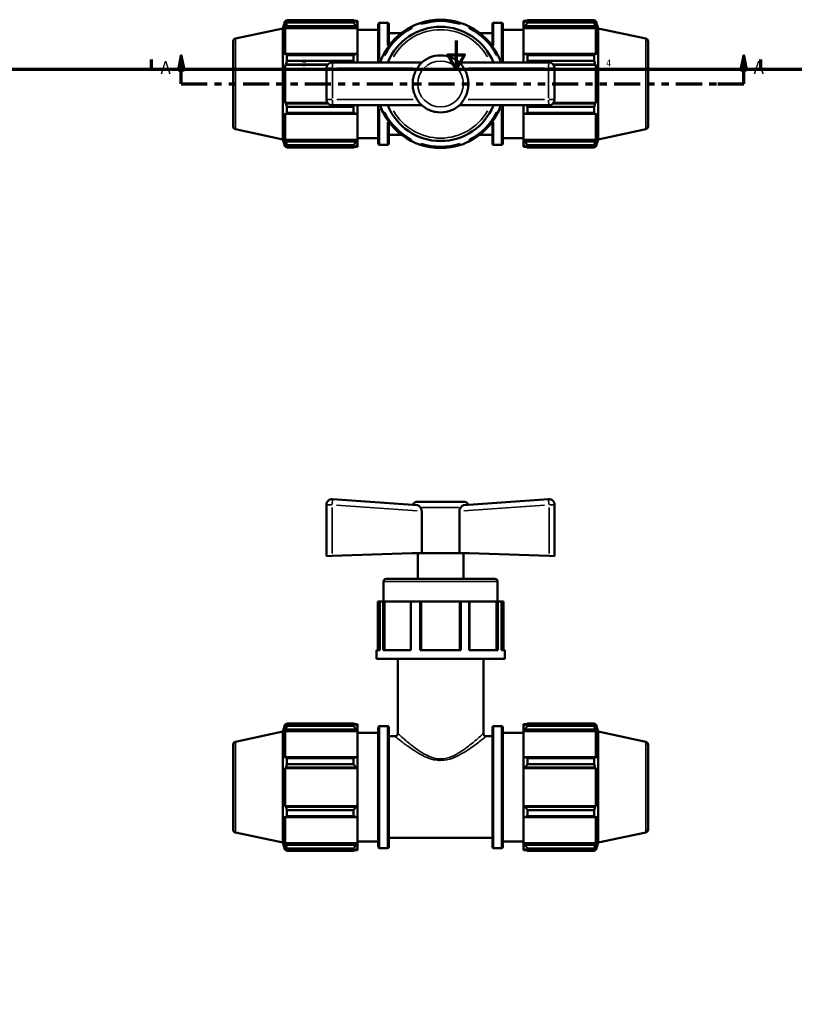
# Model space of a CAD drawing. Header units: inches. Extents: x 0.1 to 37.4, y -5.7 to 26.7.
# Tile 4 of 6: x 10.9 to 21.7, y 8 to 21.7. Entities that reach past the tile are written whole.
import ezdxf

# ---------------------------------------------------------------- set-up
doc = ezdxf.new("R2010")
doc.units = ezdxf.units.IN
doc.header["$MEASUREMENT"] = 0
doc.linetypes.add('DOUBLE_DASH_CHAIN', pattern=[1.2403, 0.6614, -0.0827, 0.1654, -0.0827, 0.1654, -0.0827])
for name, color, linetype, lineweight in [('Border (ANSI)', 7, 'Continuous', 70), ('Section Line (ANSI)', 7, 'DOUBLE_DASH_CHAIN', 70), ('Visible (ANSI)', 7, 'Continuous', 50), ('Visible Narrow (ANSI)', 7, 'Continuous', 35)]:
    doc.layers.add(name, color=color, linetype=linetype, lineweight=lineweight)
doc.styles.add('Label Text (ANSI)', font='tahoma.ttf')
doc.styles.add('Note Text (ANSI)', font='tahoma.ttf')

# ---------------------------------------------------------------- blocks, each defined once
blk = doc.blocks.new('Borders Default Border')
at = {"layer": 'Border (ANSI)'}
for p, q in [((12.75, 21), (12.75, 21.134)), ((21.25, 21), (21.25, 21.134))]:
    blk.add_line(p, q, dxfattribs=at)
at = {"layer": 'Border (ANSI)', "flags": 128}
for points in [[(17, 21.4), (17, 21), (16.885, 21.2), (17.115, 21.2), (17, 21)], [(0.5, 1), (0.5, 21), (33.5, 21), (33.5, 1), (0.5, 1)]]:
    blk.add_lwpolyline(points, dxfattribs=at)
at = {"layer": 'Border (ANSI)', "color": 5, "true_color": 0x0000ff, "char_height": 0.0945, "attachment_point": 7, "style": 'Note Text (ANSI)'}
for s, insert in [('5', (14.847, 21.038)), ('4', (19.092, 21.04))]:
    blk.add_mtext(s, dxfattribs=dict(at, insert=insert))
blk = doc.blocks.new('2dTransSection0')
at = {"layer": 'Section Line (ANSI)', "linetype": 'Continuous'}
for p, q in [((13.163, 21.188), (13.123, 20.991)), ((13.163, 20.991), (13.163, 21.188)), ((13.202, 20.991), (13.163, 21.188)), ((21.012, 21.188), (20.973, 20.991)), ((21.012, 20.991), (21.012, 21.188)), ((21.051, 20.991), (21.012, 21.188)), ((13.123, 20.991), (13.202, 20.991)), ((13.163, 20.794), (13.163, 20.991)), ((20.973, 20.991), (21.051, 20.991)), ((21.012, 20.794), (21.012, 20.991)), ((13.163, 20.794), (13.524, 20.794)), ((20.65, 20.794), (21.012, 20.794))]:
    blk.add_line(p, q, dxfattribs=at)
at = {"layer": 'Section Line (ANSI)', "linetype": 'DOUBLE_DASH_CHAIN', "ltscale": 0.548811}
blk.add_line((13.163, 20.794), (21.012, 20.794), dxfattribs=at)
at = {"layer": 'Section Line (ANSI)', "linetype": 'Continuous', "flags": 128}
for points in [[(13.202, 20.991), (13.163, 21.188), (13.123, 20.991), (13.202, 20.991)], [(21.051, 20.991), (21.012, 21.188), (20.973, 20.991), (21.051, 20.991)]]:
    blk.add_lwpolyline(points, dxfattribs=at)
at = {"layer": 'Section Line (ANSI)'}
for points in [[(13.202, 20.991), (13.163, 21.188), (13.123, 20.991), (13.202, 20.991)], [(21.051, 20.991), (21.012, 21.188), (20.973, 20.991), (21.051, 20.991)]]:
    blk.add_solid(points, dxfattribs=at)
at = {"layer": 'Section Line (ANSI)', "char_height": 0.18, "attachment_point": 7, "style": 'Label Text (ANSI)'}
for insert in [(12.873, 20.932), (21.149, 20.932)]:
    blk.add_mtext('A', dxfattribs=dict(at, insert=insert))

msp = doc.modelspace()

# ---------------------------------------------------------------- linework, layer by layer
at = {"layer": 'Visible (ANSI)'}
for p, q in [((13.9199, 21.4274), (14.5817, 21.5681)), ((14.5817, 21.5681), (14.6158, 21.6733)), ((14.5817, 20.0208), (14.5817, 21.5681)), ((14.6158, 21.6733), (14.6158, 21.6326)), ((14.6158, 21.6733), (14.632, 21.6733)), ((14.625, 21.6596), (14.6158, 21.6326)), ((14.6158, 21.574), (14.625, 21.5991)), ((15.6239, 21.574), (14.6158, 21.574)), ((14.6158, 21.574), (14.6158, 21.2002)), ((14.625, 21.5991), (15.605, 21.5991)), ((14.6373, 21.6494), (14.6373, 21.6836)), ((14.6373, 21.6836), (15.5672, 21.6836)), ((15.5672, 21.6494), (14.6373, 21.6494)), ((15.5672, 21.6494), (15.5672, 21.6836)), ((15.5836, 21.6733), (15.6239, 21.6733)), ((15.6239, 21.6416), (15.605, 21.6596)), ((15.605, 21.5991), (15.6239, 21.5824)), ((15.6239, 21.6416), (15.6239, 21.6733)), ((15.6239, 21.6416), (15.6239, 21.5824)), ((15.6239, 21.5824), (15.6239, 21.574)), ((15.6239, 21.2046), (15.6239, 21.574)), ((15.9134, 21.0929), (15.9134, 21.6282)), ((15.93, 21.6449), (16.0414, 21.6449)), ((16.0581, 21.6282), (16.0581, 21.3218)), ((16.379, 21.5772), (16.3819, 21.5957)), ((16.379, 21.5772), (16.3811, 21.5752)), ((16.4981, 21.6438), (16.5132, 21.6328)), ((16.5132, 21.6299), (16.5132, 21.6328)), ((17.0505, 21.6328), (17.0656, 21.6438)), ((17.0505, 21.6328), (17.0505, 21.6299)), ((17.1818, 21.5957), (17.1847, 21.5772)), ((17.1826, 21.5752), (17.1847, 21.5772)), ((17.5056, 21.3218), (17.5056, 21.6282)), ((17.5223, 21.6449), (17.6337, 21.6449)), ((17.6504, 21.6282), (17.6504, 21.0929)), ((17.9399, 21.6733), (17.9399, 21.6416)), ((17.9399, 21.6733), (17.9801, 21.6733)), ((17.9588, 21.6596), (17.9399, 21.6416)), ((17.9399, 21.5824), (17.9399, 21.6416)), ((17.9399, 21.5824), (17.9588, 21.5991)), ((17.9399, 21.574), (17.9399, 21.5824)), ((17.9399, 21.574), (17.9399, 21.2046)), ((17.9399, 21.574), (18.9479, 21.574)), ((17.9588, 21.5991), (18.9387, 21.5991)), ((17.9966, 21.6836), (17.9966, 21.6494)), ((17.9966, 21.6836), (18.9264, 21.6836)), ((18.9264, 21.6494), (17.9966, 21.6494)), ((18.9264, 21.6494), (18.9264, 21.6836)), ((18.9317, 21.6733), (18.9479, 21.6733)), ((18.9479, 21.6326), (18.9387, 21.6596)), ((18.9387, 21.5991), (18.9479, 21.574)), ((18.9479, 21.6326), (18.9479, 21.6733)), ((18.9821, 21.5681), (18.9479, 21.6733)), ((18.9479, 21.2002), (18.9479, 21.574)), ((18.9821, 20.0208), (18.9821, 21.5681)), ((19.6438, 21.4274), (18.9821, 21.5681)), ((15.6239, 21.5504), (15.9134, 21.5504)), ((16.0581, 21.5032), (16.2345, 21.5032)), ((17.3292, 21.5032), (17.5056, 21.5032)), ((17.6504, 21.5504), (17.9399, 21.5504)), ((13.8869, 21.3866), (13.8869, 20.2022)), ((19.6769, 21.3866), (19.6769, 20.2022)), ((14.625, 21.2133), (14.6158, 21.2002)), ((15.605, 21.2133), (14.625, 21.2133)), ((14.6373, 21.1144), (14.6373, 21.1969)), ((14.6373, 21.1969), (15.5672, 21.1969)), ((15.5672, 21.1144), (15.5672, 21.1969)), ((15.6239, 21.2046), (15.605, 21.2133)), ((15.6239, 21.2046), (15.6239, 21.0929)), ((15.9806, 21.1943), (15.9991, 21.1973)), ((16.0011, 21.1952), (15.9991, 21.1973)), ((17.5646, 21.1973), (17.5626, 21.1952)), ((17.5646, 21.1973), (17.5831, 21.1943)), ((17.9588, 21.2133), (17.9399, 21.2046)), ((17.9399, 21.0929), (17.9399, 21.2046)), ((18.9387, 21.2133), (17.9588, 21.2133)), ((17.9966, 21.1969), (17.9966, 21.1144)), ((17.9966, 21.1969), (18.9264, 21.1969)), ((18.9264, 21.1144), (18.9264, 21.1969)), ((18.9479, 21.2002), (18.9387, 21.2133)), ((14.6158, 21.0587), (14.625, 21.0672)), ((15.2036, 21.0587), (14.6158, 21.0587)), ((14.6158, 21.0587), (14.6158, 20.5302)), ((14.625, 21.0672), (15.2104, 21.0672)), ((15.5672, 21.1144), (14.6373, 21.1144)), ((15.1899, 21.0142), (15.1899, 20.5747)), ((16.5186, 21.0929), (15.2686, 21.0929)), ((18.2951, 21.0929), (17.0451, 21.0929)), ((18.9264, 21.1144), (17.9966, 21.1144)), ((18.3533, 21.0672), (18.9387, 21.0672)), ((18.3601, 21.0587), (18.9479, 21.0587)), ((18.3739, 20.5747), (18.3739, 21.0142)), ((18.9387, 21.0672), (18.9479, 21.0587)), ((18.9479, 20.5302), (18.9479, 21.0587)), ((14.625, 20.5216), (14.6158, 20.5302)), ((15.2036, 20.5302), (14.6158, 20.5302)), ((15.2104, 20.5216), (14.625, 20.5216)), ((14.6373, 20.4744), (15.5672, 20.4744)), ((14.6373, 20.3919), (14.6373, 20.4744)), ((15.2686, 20.4959), (16.5186, 20.4959)), ((15.5672, 20.3919), (15.5672, 20.4744)), ((15.6239, 20.4959), (15.6239, 20.3843)), ((15.9134, 19.9606), (15.9134, 20.4959)), ((17.0451, 20.4959), (18.2951, 20.4959)), ((17.6504, 20.4959), (17.6504, 19.9606)), ((17.9399, 20.3843), (17.9399, 20.4959)), ((17.9966, 20.4744), (17.9966, 20.3919)), ((17.9966, 20.4744), (18.9264, 20.4744)), ((18.9387, 20.5216), (18.3533, 20.5216)), ((18.3601, 20.5302), (18.9479, 20.5302)), ((18.9264, 20.3919), (18.9264, 20.4744)), ((18.9479, 20.5302), (18.9387, 20.5216)), ((14.6158, 20.3886), (14.6158, 20.0149)), ((14.6158, 20.3886), (14.625, 20.3755)), ((14.625, 20.3755), (15.605, 20.3755)), ((15.5672, 20.3919), (14.6373, 20.3919)), ((15.605, 20.3755), (15.6239, 20.3843)), ((15.6239, 20.0149), (15.6239, 20.3843)), ((15.9991, 20.3916), (15.9806, 20.3945)), ((15.9991, 20.3916), (16.0011, 20.3936)), ((17.5626, 20.3936), (17.5646, 20.3916)), ((17.5831, 20.3945), (17.5646, 20.3916)), ((17.9399, 20.3843), (17.9588, 20.3755)), ((17.9399, 20.3843), (17.9399, 20.0149)), ((17.9588, 20.3755), (18.9387, 20.3755)), ((18.9264, 20.3919), (17.9966, 20.3919)), ((18.9387, 20.3755), (18.9479, 20.3886)), ((18.9479, 20.0149), (18.9479, 20.3886)), ((16.0581, 20.2671), (16.0581, 19.9606)), ((17.5056, 19.9606), (17.5056, 20.2671)), ((13.9199, 20.1614), (14.5817, 20.0208)), ((16.0581, 20.0857), (16.2345, 20.0857)), ((17.3292, 20.0857), (17.5056, 20.0857)), ((19.6438, 20.1614), (18.9821, 20.0208)), ((14.5817, 20.0208), (14.6158, 19.9156)), ((14.625, 19.9897), (14.6158, 20.0149)), ((15.6239, 20.0149), (14.6158, 20.0149)), ((14.6158, 19.9563), (14.625, 19.9292)), ((14.6158, 19.9563), (14.6158, 19.9156)), ((14.6158, 19.9156), (14.632, 19.9156)), ((15.605, 19.9897), (14.625, 19.9897)), ((14.6373, 19.9053), (14.6373, 19.9394)), ((14.6373, 19.9394), (15.5672, 19.9394)), ((15.5672, 19.9053), (15.5672, 19.9394)), ((15.5836, 19.9156), (15.6239, 19.9156)), ((15.6239, 20.0065), (15.605, 19.9897)), ((15.605, 19.9292), (15.6239, 19.9472)), ((15.6239, 20.0384), (15.9134, 20.0384)), ((15.6239, 20.0149), (15.6239, 20.0065)), ((15.6239, 20.0065), (15.6239, 19.9472)), ((15.6239, 19.9156), (15.6239, 19.9472)), ((15.93, 19.9439), (16.0414, 19.9439)), ((16.3698, 20.0024), (16.367, 20.0211)), ((16.3698, 20.0024), (16.3678, 20.0004)), ((16.5132, 19.9561), (16.4981, 19.9451)), ((16.5132, 19.9561), (16.5132, 19.959)), ((17.0505, 19.959), (17.0505, 19.9561)), ((17.0656, 19.9451), (17.0505, 19.9561)), ((17.1847, 20.0117), (17.1818, 19.9932)), ((17.1847, 20.0117), (17.1826, 20.0137)), ((17.5223, 19.9439), (17.6337, 19.9439)), ((17.6504, 20.0384), (17.9399, 20.0384)), ((17.9399, 20.0065), (17.9399, 20.0149)), ((17.9399, 20.0149), (18.9479, 20.0149)), ((17.9399, 19.9472), (17.9399, 20.0065)), ((17.9588, 19.9897), (17.9399, 20.0065)), ((17.9399, 19.9472), (17.9588, 19.9292)), ((17.9399, 19.9472), (17.9399, 19.9156)), ((17.9399, 19.9156), (17.9801, 19.9156)), ((18.9387, 19.9897), (17.9588, 19.9897)), ((17.9966, 19.9394), (17.9966, 19.9053)), ((17.9966, 19.9394), (18.9264, 19.9394)), ((18.9264, 19.9053), (18.9264, 19.9394)), ((18.9317, 19.9156), (18.9479, 19.9156)), ((18.9479, 20.0149), (18.9387, 19.9897)), ((18.9387, 19.9292), (18.9479, 19.9563)), ((18.9821, 20.0208), (18.9479, 19.9156)), ((18.9479, 19.9156), (18.9479, 19.9563)), ((15.5672, 19.9053), (14.6373, 19.9053)), ((18.9264, 19.9053), (17.9966, 19.9053)), ((16.4581, 14.9201), (15.2741, 15.0029)), ((18.2896, 15.0029), (17.1056, 14.9201)), ((15.1899, 14.9243), (15.1899, 14.209)), ((16.4626, 14.9671), (17.1011, 14.9671)), ((16.5186, 14.8369), (16.5186, 14.2507)), ((17.0451, 14.2507), (17.0451, 14.8369)), ((18.3739, 14.209), (18.3739, 14.9243)), ((15.2686, 14.2117), (15.1899, 14.209)), ((16.3839, 14.2507), (15.2686, 14.2117)), ((16.5186, 14.2507), (16.3839, 14.2507)), ((16.4635, 13.8925), (16.4635, 14.2507)), ((17.0451, 14.2507), (16.5186, 14.2507)), ((17.0451, 14.2507), (17.1799, 14.2507)), ((17.1003, 13.8925), (17.1003, 14.2507)), ((17.1799, 14.2507), (18.2951, 14.2117)), ((18.3739, 14.209), (18.2951, 14.2117)), ((16.0257, 13.8925), (17.5381, 13.8925)), ((15.9859, 13.5741), (15.9859, 13.8527)), ((17.5779, 13.5741), (17.5779, 13.8527)), ((15.9325, 13.5741), (15.9043, 13.5741)), ((15.9043, 13.5741), (15.9043, 12.8975)), ((15.9806, 13.5741), (15.9325, 13.5741)), ((15.9325, 12.8975), (15.9325, 13.5741)), ((15.9991, 13.5741), (15.9806, 13.5741)), ((15.9806, 13.5741), (15.9806, 12.8975)), ((15.9991, 12.8975), (15.9991, 13.5741)), ((15.9991, 13.5741), (16.0011, 13.5741)), ((16.367, 13.5741), (16.0011, 13.5741)), ((16.0011, 13.5741), (16.0011, 12.8975)), ((16.3678, 13.5741), (16.367, 13.5741)), ((16.367, 13.5741), (16.367, 12.8975)), ((16.4981, 13.5741), (16.3678, 13.5741)), ((16.3678, 13.5741), (16.3678, 12.8975)), ((16.4981, 13.5741), (16.4981, 12.8975)), ((16.5132, 13.5741), (16.4981, 13.5741)), ((16.5132, 12.8975), (16.5132, 13.5741)), ((17.0505, 13.5741), (16.5132, 13.5741)), ((17.0656, 13.5741), (17.0505, 13.5741)), ((17.0505, 13.5741), (17.0505, 12.8975)), ((17.1818, 13.5741), (17.0656, 13.5741)), ((17.0656, 12.8975), (17.0656, 13.5741)), ((17.1818, 13.5741), (17.1818, 12.8975)), ((17.1847, 13.5741), (17.1818, 13.5741)), ((17.1847, 12.8975), (17.1847, 13.5741)), ((17.5626, 13.5741), (17.1847, 13.5741)), ((17.5626, 13.5741), (17.5646, 13.5741)), ((17.5626, 13.5741), (17.5626, 12.8975)), ((17.5831, 13.5741), (17.5646, 13.5741)), ((17.5646, 13.5741), (17.5646, 12.8975)), ((17.6312, 13.5741), (17.5831, 13.5741)), ((17.5831, 12.8975), (17.5831, 13.5741)), ((17.6312, 13.5741), (17.6312, 12.8975)), ((17.6594, 13.5741), (17.6312, 13.5741)), ((17.6594, 13.5741), (17.6594, 12.8975)), ((15.8864, 12.7781), (15.8864, 12.8975)), ((15.9325, 12.8975), (15.8864, 12.8975)), ((17.6774, 12.7781), (15.8864, 12.7781)), ((16.3678, 12.8975), (15.9806, 12.8975)), ((16.1849, 11.7356), (16.1849, 12.7781)), ((17.0656, 12.8975), (16.4981, 12.8975)), ((17.5831, 12.8975), (17.1818, 12.8975)), ((17.3789, 11.7356), (17.3789, 12.7781)), ((17.6774, 12.8975), (17.6312, 12.8975)), ((17.6774, 12.7781), (17.6774, 12.8975)), ((14.5817, 11.7608), (14.6158, 11.8659)), ((14.6158, 11.8659), (14.6158, 11.8253)), ((14.6158, 11.8659), (14.632, 11.8659)), ((14.625, 11.8523), (14.6158, 11.8253)), ((14.6373, 11.8763), (15.5672, 11.8763)), ((14.6373, 11.8421), (14.6373, 11.8763)), ((15.5672, 11.8421), (14.6373, 11.8421)), ((15.5672, 11.8421), (15.5672, 11.8763)), ((15.5836, 11.8659), (15.6239, 11.8659)), ((15.6239, 11.8343), (15.605, 11.8523)), ((15.6239, 11.8343), (15.6239, 11.8659)), ((15.6239, 11.8343), (15.6239, 11.775)), ((15.9134, 10.1533), (15.9134, 11.8209)), ((15.93, 11.8376), (16.0414, 11.8376)), ((16.0581, 11.8209), (16.0581, 10.1533)), ((17.5056, 10.1533), (17.5056, 11.8209)), ((17.5223, 11.8376), (17.6337, 11.8376)), ((17.6504, 11.8209), (17.6504, 10.1533)), ((17.9399, 11.8659), (17.9399, 11.8343)), ((17.9399, 11.8659), (17.9801, 11.8659)), ((17.9588, 11.8523), (17.9399, 11.8343)), ((17.9399, 11.775), (17.9399, 11.8343)), ((17.9966, 11.8763), (17.9966, 11.8421)), ((17.9966, 11.8763), (18.9264, 11.8763)), ((18.9264, 11.8421), (17.9966, 11.8421)), ((18.9264, 11.8421), (18.9264, 11.8763)), ((18.9317, 11.8659), (18.9479, 11.8659)), ((18.9479, 11.8253), (18.9387, 11.8523)), ((18.9479, 11.8253), (18.9479, 11.8659)), ((18.9821, 11.7608), (18.9479, 11.8659)), ((13.9199, 11.6201), (14.5817, 11.7608)), ((14.5817, 10.2134), (14.5817, 11.7608)), ((14.6158, 11.7666), (14.625, 11.7918)), ((14.6158, 11.7666), (14.6158, 11.3929)), ((15.6239, 11.7666), (14.6158, 11.7666)), ((14.625, 11.7918), (15.605, 11.7918)), ((15.605, 11.7918), (15.6239, 11.775)), ((15.6239, 11.775), (15.6239, 11.7666)), ((15.6239, 11.3973), (15.6239, 11.7666)), ((15.6239, 11.7431), (15.9134, 11.7431)), ((16.0581, 11.6958), (16.1451, 11.6958)), ((17.4187, 11.6958), (17.5056, 11.6958)), ((17.6504, 11.7431), (17.9399, 11.7431)), ((17.9399, 11.775), (17.9588, 11.7918)), ((17.9399, 11.7666), (17.9399, 11.775)), ((17.9399, 11.7666), (17.9399, 11.3973)), ((17.9399, 11.7666), (18.9479, 11.7666)), ((17.9588, 11.7918), (18.9387, 11.7918)), ((18.9387, 11.7918), (18.9479, 11.7666)), ((18.9479, 11.3929), (18.9479, 11.7666)), ((18.9821, 10.2134), (18.9821, 11.7608)), ((19.6438, 11.6201), (18.9821, 11.7608)), ((13.8869, 11.5793), (13.8869, 10.3949)), ((19.6769, 11.5793), (19.6769, 10.3949)), ((14.625, 11.406), (14.6158, 11.3929)), ((15.605, 11.406), (14.625, 11.406)), ((15.6239, 11.3973), (15.605, 11.406)), ((15.6239, 11.3973), (15.6239, 11.2542)), ((17.9588, 11.406), (17.9399, 11.3973)), ((17.9399, 11.2542), (17.9399, 11.3973)), ((18.9387, 11.406), (17.9588, 11.406)), ((18.9479, 11.3929), (18.9387, 11.406)), ((14.6158, 11.2514), (14.625, 11.2599)), ((14.625, 11.2599), (15.605, 11.2599)), ((14.6373, 11.3071), (14.6373, 11.3896)), ((14.6373, 11.3896), (15.5672, 11.3896)), ((15.5672, 11.3071), (14.6373, 11.3071)), ((15.5672, 11.3071), (15.5672, 11.3896)), ((15.605, 11.2599), (15.6239, 11.2542)), ((17.9399, 11.2542), (17.9588, 11.2599)), ((17.9588, 11.2599), (18.9387, 11.2599)), ((17.9966, 11.3896), (17.9966, 11.3071)), ((17.9966, 11.3896), (18.9264, 11.3896)), ((18.9264, 11.3071), (17.9966, 11.3071)), ((18.9264, 11.3071), (18.9264, 11.3896)), ((18.9387, 11.2599), (18.9479, 11.2514)), ((15.6239, 11.2514), (14.6158, 11.2514)), ((14.6158, 11.2514), (14.6158, 10.7228)), ((15.6239, 11.2542), (15.6239, 11.2514)), ((15.6239, 10.7228), (15.6239, 11.2514)), ((17.9399, 11.2514), (17.9399, 11.2542)), ((17.9399, 11.2514), (17.9399, 10.7228)), ((17.9399, 11.2514), (18.9479, 11.2514)), ((18.9479, 10.7228), (18.9479, 11.2514)), ((14.625, 10.7143), (14.6158, 10.7228)), ((15.6239, 10.7228), (14.6158, 10.7228)), ((15.605, 10.7143), (14.625, 10.7143)), ((15.6239, 10.72), (15.605, 10.7143)), ((15.6239, 10.7228), (15.6239, 10.72)), ((15.6239, 10.72), (15.6239, 10.5769)), ((17.9399, 10.72), (17.9399, 10.7228)), ((17.9399, 10.7228), (18.9479, 10.7228)), ((17.9588, 10.7143), (17.9399, 10.72)), ((17.9399, 10.5769), (17.9399, 10.72)), ((18.9387, 10.7143), (17.9588, 10.7143)), ((18.9479, 10.7228), (18.9387, 10.7143)), ((14.6158, 10.5813), (14.625, 10.5682)), ((14.6158, 10.5813), (14.6158, 10.2075)), ((14.6373, 10.5846), (14.6373, 10.6671)), ((14.6373, 10.6671), (15.5672, 10.6671)), ((15.5672, 10.5846), (14.6373, 10.5846)), ((15.5672, 10.5846), (15.5672, 10.6671)), ((15.605, 10.5682), (15.6239, 10.5769)), ((15.6239, 10.2075), (15.6239, 10.5769)), ((17.9399, 10.5769), (17.9588, 10.5682)), ((17.9399, 10.5769), (17.9399, 10.2075)), ((17.9966, 10.6671), (17.9966, 10.5846)), ((17.9966, 10.6671), (18.9264, 10.6671)), ((18.9264, 10.5846), (17.9966, 10.5846)), ((18.9264, 10.5846), (18.9264, 10.6671)), ((18.9387, 10.5682), (18.9479, 10.5813)), ((18.9479, 10.2075), (18.9479, 10.5813)), ((14.625, 10.5682), (15.605, 10.5682)), ((17.9588, 10.5682), (18.9387, 10.5682)), ((13.9199, 10.3541), (14.5817, 10.2134)), ((19.6438, 10.3541), (18.9821, 10.2134)), ((14.5817, 10.2134), (14.6158, 10.1082)), ((14.625, 10.1824), (14.6158, 10.2075)), ((15.6239, 10.2075), (14.6158, 10.2075)), ((15.605, 10.1824), (14.625, 10.1824)), ((15.6239, 10.1992), (15.605, 10.1824)), ((15.6239, 10.2311), (15.9134, 10.2311)), ((15.6239, 10.2075), (15.6239, 10.1992)), ((15.6239, 10.1992), (15.6239, 10.1399)), ((16.0581, 10.2783), (17.5056, 10.2783)), ((17.6504, 10.2311), (17.9399, 10.2311)), ((17.9399, 10.1992), (17.9399, 10.2075)), ((17.9399, 10.2075), (18.9479, 10.2075)), ((17.9399, 10.1399), (17.9399, 10.1992)), ((17.9588, 10.1824), (17.9399, 10.1992)), ((18.9387, 10.1824), (17.9588, 10.1824)), ((18.9479, 10.2075), (18.9387, 10.1824)), ((18.9821, 10.2134), (18.9479, 10.1082)), ((14.6158, 10.1489), (14.625, 10.1219)), ((14.6158, 10.1489), (14.6158, 10.1082)), ((14.6158, 10.1082), (14.632, 10.1082)), ((14.6373, 10.0979), (14.6373, 10.1321)), ((14.6373, 10.1321), (15.5672, 10.1321)), ((15.5672, 10.0979), (14.6373, 10.0979)), ((15.5672, 10.0979), (15.5672, 10.1321)), ((15.5836, 10.1082), (15.6239, 10.1082)), ((15.605, 10.1219), (15.6239, 10.1399)), ((15.6239, 10.1082), (15.6239, 10.1399)), ((15.93, 10.1366), (16.0414, 10.1366)), ((17.5223, 10.1366), (17.6337, 10.1366)), ((17.9399, 10.1399), (17.9588, 10.1219)), ((17.9399, 10.1399), (17.9399, 10.1082)), ((17.9399, 10.1082), (17.9801, 10.1082)), ((17.9966, 10.1321), (17.9966, 10.0979)), ((17.9966, 10.1321), (18.9264, 10.1321)), ((18.9264, 10.0979), (17.9966, 10.0979)), ((18.9264, 10.0979), (18.9264, 10.1321)), ((18.9317, 10.1082), (18.9479, 10.1082)), ((18.9387, 10.1219), (18.9479, 10.1489)), ((18.9479, 10.1082), (18.9479, 10.1489))]:
    msp.add_line(p, q, dxfattribs=at)
for centre, radius, start, end in [((15.93, 21.6282), 0.0167, 90, 180), ((16.7819, 20.7944), 0.8955, 116.52379, 153.47621), ((16.7819, 20.7944), 0.8776, 117.17429, 152.82571), ((16.0414, 21.6282), 0.0167, 0, 90), ((16.7819, 20.7944), 0.796, 22.02431, 157.97569), ((16.7819, 20.7944), 0.8955, 108.47621, 116.52379), ((16.7819, 20.7944), 0.8955, 71.52379, 108.47621), ((16.7819, 20.7944), 0.8776, 72.17429, 107.82571), ((16.7819, 20.7944), 0.8955, 63.47621, 71.52379), ((16.7819, 20.7944), 0.8955, 26.52379, 63.47621), ((16.7819, 20.7944), 0.8776, 27.17429, 62.82571), ((17.5223, 21.6282), 0.0167, 90, 180), ((17.6337, 21.6282), 0.0167, 0, 90), ((13.9286, 21.3866), 0.0417, 102, 180), ((19.6351, 21.3866), 0.0417, 0, 78), ((16.7819, 20.7944), 0.8955, 153.47621, 160.52878), ((16.7819, 20.7944), 0.398, 44.83531, 135.16469), ((16.7819, 20.7944), 0.8955, 19.47122, 26.52379), ((15.2686, 21.0142), 0.0787, 90, 180), ((18.2951, 21.0142), 0.0787, 0, 90), ((15.2686, 20.5747), 0.0787, 180, 270), ((16.7819, 20.7944), 0.8955, 199.47122, 206.52379), ((16.7819, 20.7944), 0.796, 202.02431, 337.97569), ((16.7819, 20.7944), 0.398, 224.83531, 315.16469), ((16.7819, 20.7944), 0.8955, 333.47621, 340.52878), ((18.2951, 20.5747), 0.0787, 270, 0), ((16.7819, 20.7944), 0.8955, 206.52379, 242.4576), ((16.7819, 20.7944), 0.8776, 207.17429, 241.78631), ((16.7819, 20.7944), 0.8955, 296.52379, 333.47621), ((16.7819, 20.7944), 0.8776, 297.17429, 332.82571), ((13.9286, 20.2022), 0.0417, 180, 258), ((19.6351, 20.2022), 0.0417, 282, 0), ((15.93, 19.9606), 0.0167, 180, 270), ((16.0414, 19.9606), 0.0167, 270, 0), ((16.7819, 20.7944), 0.8955, 242.4576, 251.52379), ((16.7819, 20.7944), 0.8955, 251.52379, 288.47621), ((16.7819, 20.7944), 0.8776, 252.17429, 287.82571), ((16.7819, 20.7944), 0.8955, 288.47621, 296.52379), ((17.5223, 19.9606), 0.0167, 180, 270), ((17.6337, 19.9606), 0.0167, 270, 0), ((15.2686, 14.9243), 0.0787, 86, 180), ((18.2951, 14.9243), 0.0787, 0, 94), ((16.4626, 14.8883), 0.0787, 90, 152.52955), ((17.1011, 14.8883), 0.0787, 27.47045, 90), ((16.0257, 13.8527), 0.0398, 90, 180), ((17.5381, 13.8527), 0.0398, 0, 90), ((15.93, 11.8209), 0.0167, 90, 180), ((16.0414, 11.8209), 0.0167, 0, 90), ((17.5223, 11.8209), 0.0167, 90, 180), ((17.6337, 11.8209), 0.0167, 0, 90), ((16.1451, 11.7356), 0.0398, 270, 0), ((17.4187, 11.7356), 0.0398, 180, 270), ((13.9286, 11.5793), 0.0417, 102, 180), ((19.6351, 11.5793), 0.0417, 0, 78), ((13.9286, 10.3949), 0.0417, 180, 258), ((19.6351, 10.3949), 0.0417, 282, 0), ((15.93, 10.1533), 0.0167, 180, 270), ((16.0414, 10.1533), 0.0167, 270, 0), ((17.5223, 10.1533), 0.0167, 180, 270), ((17.6337, 10.1533), 0.0167, 270, 0)]:
    msp.add_arc(centre, radius, start, end, dxfattribs=at)
for points, weights in [([(14.625, 21.6596), (14.6309, 21.6714), (14.6373, 21.6836)], [1.00362809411, 1.00222155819, 1]), ([(14.6373, 21.6494), (14.6309, 21.6238), (14.625, 21.5991)], [1, 1.00222155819, 1.00362809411]), ([(15.605, 21.6596), (15.5868, 21.6714), (15.5672, 21.6836)], [1.00649159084, 1.01243469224, 1.01758152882]), ([(15.5672, 21.6494), (15.5868, 21.6238), (15.605, 21.5991)], [1.01758152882, 1.01243469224, 1.00649159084]), ([(17.9966, 21.6836), (17.9769, 21.6714), (17.9588, 21.6596)], [1.01758152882, 1.01243469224, 1.00649159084]), ([(17.9588, 21.5991), (17.9769, 21.6238), (17.9966, 21.6494)], [1.00649159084, 1.01243469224, 1.01758152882]), ([(18.9264, 21.6836), (18.9328, 21.6714), (18.9387, 21.6596)], [1, 1.00222155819, 1.00362809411]), ([(18.9387, 21.5991), (18.9328, 21.6238), (18.9264, 21.6494)], [1.00362809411, 1.00222155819, 1]), ([(14.625, 21.2133), (14.6309, 21.2053), (14.6373, 21.1969)], [1.00362809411, 1.00222155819, 1]), ([(15.605, 21.2133), (15.5868, 21.2053), (15.5672, 21.1969)], [1.00649159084, 1.01243469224, 1.01758152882]), ([(17.9966, 21.1969), (17.9769, 21.2053), (17.9588, 21.2133)], [1.01758152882, 1.01243469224, 1.00649159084]), ([(18.9264, 21.1969), (18.9328, 21.2053), (18.9387, 21.2133)], [1, 1.00222155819, 1.00362809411]), ([(14.6373, 21.1144), (14.6309, 21.0903), (14.625, 21.0672)], [1, 1.00222155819, 1.00362809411]), ([(15.5672, 21.1144), (15.576, 21.1036), (15.5845, 21.0929)], [1.01758152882, 1.0152571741, 1.01277042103]), ([(17.9792, 21.0929), (17.9877, 21.1036), (17.9966, 21.1144)], [1.01277042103, 1.0152571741, 1.01758152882]), ([(18.9387, 21.0672), (18.9328, 21.0903), (18.9264, 21.1144)], [1.00362809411, 1.00222155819, 1]), ([(14.625, 20.5216), (14.6309, 20.4985), (14.6373, 20.4744)], [1.00362809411, 1.00222155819, 1]), ([(15.5845, 20.4959), (15.576, 20.4853), (15.5672, 20.4744)], [1.01277042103, 1.0152571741, 1.01758152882]), ([(17.9966, 20.4744), (17.9877, 20.4853), (17.9792, 20.4959)], [1.01758152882, 1.0152571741, 1.01277042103]), ([(18.9264, 20.4744), (18.9328, 20.4985), (18.9387, 20.5216)], [1, 1.00222155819, 1.00362809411]), ([(14.6373, 20.3919), (14.6309, 20.3836), (14.625, 20.3755)], [1, 1.00222155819, 1.00362809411]), ([(15.5672, 20.3919), (15.5868, 20.3836), (15.605, 20.3755)], [1.01758152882, 1.01243469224, 1.00649159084]), ([(17.9588, 20.3755), (17.9769, 20.3836), (17.9966, 20.3919)], [1.00649159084, 1.01243469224, 1.01758152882]), ([(18.9387, 20.3755), (18.9328, 20.3836), (18.9264, 20.3919)], [1.00362809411, 1.00222155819, 1]), ([(14.625, 19.9897), (14.6309, 19.9651), (14.6373, 19.9394)], [1.00362809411, 1.00222155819, 1]), ([(14.6373, 19.9053), (14.6309, 19.9175), (14.625, 19.9292)], [1, 1.00222155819, 1.00362809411]), ([(15.605, 19.9897), (15.5868, 19.9651), (15.5672, 19.9394)], [1.00649159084, 1.01243469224, 1.01758152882]), ([(15.5672, 19.9053), (15.5868, 19.9175), (15.605, 19.9292)], [1.01758152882, 1.01243469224, 1.00649159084]), ([(17.9966, 19.9394), (17.9769, 19.9651), (17.9588, 19.9897)], [1.01758152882, 1.01243469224, 1.00649159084]), ([(17.9588, 19.9292), (17.9769, 19.9175), (17.9966, 19.9053)], [1.00649159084, 1.01243469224, 1.01758152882]), ([(18.9264, 19.9394), (18.9328, 19.9651), (18.9387, 19.9897)], [1, 1.00222155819, 1.00362809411]), ([(18.9387, 19.9292), (18.9328, 19.9175), (18.9264, 19.9053)], [1.00362809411, 1.00222155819, 1]), ([(14.625, 11.8523), (14.6309, 11.864), (14.6373, 11.8763)], [1.00362809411, 1.00222155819, 1]), ([(14.6373, 11.8421), (14.6309, 11.8164), (14.625, 11.7918)], [1, 1.00222155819, 1.00362809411]), ([(15.605, 11.8523), (15.5868, 11.864), (15.5672, 11.8763)], [1.00649159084, 1.01243469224, 1.01758152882]), ([(15.5672, 11.8421), (15.5868, 11.8164), (15.605, 11.7918)], [1.01758152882, 1.01243469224, 1.00649159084]), ([(17.9966, 11.8763), (17.9769, 11.864), (17.9588, 11.8523)], [1.01758152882, 1.01243469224, 1.00649159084]), ([(17.9588, 11.7918), (17.9769, 11.8164), (17.9966, 11.8421)], [1.00649159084, 1.01243469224, 1.01758152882]), ([(18.9264, 11.8763), (18.9328, 11.864), (18.9387, 11.8523)], [1, 1.00222155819, 1.00362809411]), ([(18.9387, 11.7918), (18.9328, 11.8164), (18.9264, 11.8421)], [1.00362809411, 1.00222155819, 1]), ([(14.625, 11.406), (14.6309, 11.3979), (14.6373, 11.3896)], [1.00362809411, 1.00222155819, 1]), ([(15.605, 11.406), (15.5868, 11.3979), (15.5672, 11.3896)], [1.00649159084, 1.01243469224, 1.01758152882]), ([(17.9966, 11.3896), (17.9769, 11.3979), (17.9588, 11.406)], [1.01758152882, 1.01243469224, 1.00649159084]), ([(18.9264, 11.3896), (18.9328, 11.3979), (18.9387, 11.406)], [1, 1.00222155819, 1.00362809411]), ([(14.6373, 11.3071), (14.6309, 11.283), (14.625, 11.2599)], [1, 1.00222155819, 1.00362809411]), ([(15.5672, 11.3071), (15.5868, 11.283), (15.605, 11.2599)], [1.01758152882, 1.01243469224, 1.00649159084]), ([(17.9588, 11.2599), (17.9769, 11.283), (17.9966, 11.3071)], [1.00649159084, 1.01243469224, 1.01758152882]), ([(18.9387, 11.2599), (18.9328, 11.283), (18.9264, 11.3071)], [1.00362809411, 1.00222155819, 1]), ([(14.625, 10.7143), (14.6309, 10.6912), (14.6373, 10.6671)], [1.00362809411, 1.00222155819, 1]), ([(15.605, 10.7143), (15.5868, 10.6912), (15.5672, 10.6671)], [1.00649159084, 1.01243469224, 1.01758152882]), ([(17.9966, 10.6671), (17.9769, 10.6912), (17.9588, 10.7143)], [1.01758152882, 1.01243469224, 1.00649159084]), ([(18.9264, 10.6671), (18.9328, 10.6912), (18.9387, 10.7143)], [1, 1.00222155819, 1.00362809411]), ([(14.6373, 10.5846), (14.6309, 10.5762), (14.625, 10.5682)], [1, 1.00222155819, 1.00362809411]), ([(15.5672, 10.5846), (15.5868, 10.5762), (15.605, 10.5682)], [1.01758152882, 1.01243469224, 1.00649159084]), ([(17.9588, 10.5682), (17.9769, 10.5762), (17.9966, 10.5846)], [1.00649159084, 1.01243469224, 1.01758152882]), ([(18.9387, 10.5682), (18.9328, 10.5762), (18.9264, 10.5846)], [1.00362809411, 1.00222155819, 1]), ([(14.625, 10.1824), (14.6309, 10.1578), (14.6373, 10.1321)], [1.00362809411, 1.00222155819, 1]), ([(15.605, 10.1824), (15.5868, 10.1578), (15.5672, 10.1321)], [1.00649159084, 1.01243469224, 1.01758152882]), ([(17.9966, 10.1321), (17.9769, 10.1578), (17.9588, 10.1824)], [1.01758152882, 1.01243469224, 1.00649159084]), ([(18.9264, 10.1321), (18.9328, 10.1578), (18.9387, 10.1824)], [1, 1.00222155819, 1.00362809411]), ([(14.6373, 10.0979), (14.6309, 10.1101), (14.625, 10.1219)], [1, 1.00222155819, 1.00362809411]), ([(15.5672, 10.0979), (15.5868, 10.1101), (15.605, 10.1219)], [1.01758152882, 1.01243469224, 1.00649159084]), ([(17.9588, 10.1219), (17.9769, 10.1101), (17.9966, 10.0979)], [1.00649159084, 1.01243469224, 1.01758152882]), ([(18.9387, 10.1219), (18.9328, 10.1101), (18.9264, 10.0979)], [1.00362809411, 1.00222155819, 1])]:
    msp.add_rational_spline(points, weights, degree=2, dxfattribs=at)
for points, knots in [([(16.4581, 21.0142), (16.4577, 21.0136), (16.4574, 21.0131), (16.4427, 20.9904), (16.4307, 20.9668), (16.4127, 20.9219), (16.405, 20.8966), (16.395, 20.8449), (16.3927, 20.8186), (16.3927, 20.7703), (16.395, 20.7439), (16.405, 20.6922), (16.4127, 20.6669), (16.4307, 20.6221), (16.4427, 20.5984), (16.4574, 20.5758), (16.4577, 20.5752), (16.4581, 20.5747)], [2.4185556, 2.4185556, 2.4185556, 2.4185556, 2.4231212, 2.4231212, 2.6074652, 2.6074652, 2.7913422, 2.7913422, 2.9752193, 2.9752193, 3.1590963, 3.1590963, 3.3429734, 3.3429734, 3.5273173, 3.5273173, 3.5318829, 3.5318829, 3.5318829, 3.5318829]), ([(16.4996, 21.075), (16.4992, 21.0746), (16.4988, 21.0742), (16.4908, 21.0658), (16.4842, 21.0557), (16.4729, 21.0376), (16.4687, 21.0308), (16.4623, 21.0208), (16.4602, 21.0175), (16.4581, 21.0142)], [-3.35923586, -3.35923586, -3.35923586, -3.35923586, -3.34681347, -3.34681347, -3.11656311, -3.11656311, -2.98924601, -2.98924601, -2.92806478, -2.92806478, -2.92806478, -2.92806478]), ([(17.0641, 21.075), (17.0706, 21.0685), (17.0764, 21.0603), (17.0871, 21.0437), (17.0917, 21.0362), (17.0987, 21.025), (17.1009, 21.0215), (17.104, 21.0168), (17.1048, 21.0155), (17.1056, 21.0142)], [1.97451583, 1.97451583, 1.97451583, 1.97451583, 2.27041263, 2.27041263, 2.48954438, 2.48954438, 2.58666074, 2.58666074, 2.62276909, 2.62276909, 2.62276909, 2.62276909]), ([(17.1056, 21.0142), (17.106, 21.0136), (17.1063, 21.0131), (17.121, 20.9904), (17.133, 20.9668), (17.151, 20.9219), (17.1587, 20.8966), (17.1687, 20.8449), (17.171, 20.8186), (17.171, 20.7703), (17.1687, 20.7439), (17.1587, 20.6922), (17.151, 20.6669), (17.133, 20.6221), (17.121, 20.5984), (17.1063, 20.5758), (17.106, 20.5752), (17.1056, 20.5747)], [2.4185556, 2.4185556, 2.4185556, 2.4185556, 2.4231212, 2.4231212, 2.6074652, 2.6074652, 2.7913422, 2.7913422, 2.9752193, 2.9752193, 3.1590963, 3.1590963, 3.3429734, 3.3429734, 3.5273173, 3.5273173, 3.5318829, 3.5318829, 3.5318829, 3.5318829]), ([(16.4581, 20.5747), (16.4587, 20.5738), (16.4592, 20.5729), (16.4637, 20.566), (16.4674, 20.56), (16.4766, 20.5454), (16.4816, 20.5371), (16.4911, 20.5235), (16.4952, 20.5182), (16.4996, 20.5138)], [-2.14029295, -2.14029295, -2.14029295, -2.14029295, -2.12446064, -2.12446064, -2.01969811, -2.01969811, -1.86168477, -1.86168477, -1.73402708, -1.73402708, -1.73402708, -1.73402708]), ([(17.1056, 20.5747), (17.1049, 20.5736), (17.1042, 20.5725), (17.1014, 20.5681), (17.0993, 20.5648), (17.0931, 20.5549), (17.0891, 20.5485), (17.0797, 20.5335), (17.0744, 20.5256), (17.0672, 20.5171), (17.0657, 20.5154), (17.0641, 20.5138)], [2.58503476, 2.58503476, 2.58503476, 2.58503476, 2.60180163, 2.60180163, 2.65376499, 2.65376499, 2.75742558, 2.75742558, 2.90566395, 2.90566395, 2.94586141, 2.94586141, 2.94586141, 2.94586141]), ([(16.4581, 14.9201), (16.4587, 14.9201), (16.4592, 14.92), (16.4637, 14.9195), (16.4674, 14.9183), (16.4766, 14.9137), (16.4816, 14.9095), (16.4911, 14.8993), (16.4952, 14.8941), (16.4996, 14.8883)], [-2.14029295, -2.14029295, -2.14029295, -2.14029295, -2.12446064, -2.12446064, -2.01969811, -2.01969811, -1.86168477, -1.86168477, -1.73402708, -1.73402708, -1.73402708, -1.73402708]), ([(16.4996, 14.8883), (16.5039, 14.8827), (16.5081, 14.8762), (16.5136, 14.8641), (16.5154, 14.8589), (16.5179, 14.8481), (16.5186, 14.8425), (16.5186, 14.8369)], [0.53039084, 0.53039084, 0.53039084, 0.53039084, 0.591675, 0.591675, 0.63410167, 0.63410167, 0.67652835, 0.67652835, 0.67652835, 0.67652835]), ([(17.0451, 14.8369), (17.0451, 14.8425), (17.0458, 14.8481), (17.0483, 14.8589), (17.0501, 14.8641), (17.0557, 14.8762), (17.0598, 14.8827), (17.0641, 14.8883)], [0, 0, 0, 0, 0.04242668, 0.04242668, 0.08485336, 0.08485336, 0.14613751, 0.14613751, 0.14613751, 0.14613751]), ([(17.1056, 14.9201), (17.1049, 14.9201), (17.1042, 14.92), (17.1014, 14.9196), (17.0993, 14.9191), (17.0931, 14.917), (17.0891, 14.9148), (17.0797, 14.9073), (17.0744, 14.9014), (17.0672, 14.8924), (17.0657, 14.8904), (17.0641, 14.8883)], [2.58503476, 2.58503476, 2.58503476, 2.58503476, 2.60180163, 2.60180163, 2.65376499, 2.65376499, 2.75742558, 2.75742558, 2.90566395, 2.90566395, 2.94586141, 2.94586141, 2.94586141, 2.94586141])]:
    msp.add_open_spline(points, degree=3, knots=knots, dxfattribs=at)
at = {"layer": 'Visible Narrow (ANSI)'}
for p, q in [((15.93, 21.6434), (15.93, 21.1406)), ((16.0414, 21.3296), (16.0414, 21.644)), ((17.5223, 21.644), (17.5223, 21.3296)), ((17.6337, 21.1406), (17.6337, 21.6434)), ((13.9199, 20.1692), (13.9199, 21.4196)), ((19.6438, 20.1692), (19.6438, 21.4196)), ((15.2676, 21.0142), (15.1901, 21.0142)), ((15.3333, 21.0142), (16.3989, 21.0142)), ((17.1648, 21.0142), (18.2304, 21.0142)), ((18.3736, 21.0142), (18.2961, 21.0142)), ((15.2741, 20.5966), (15.2741, 20.9922)), ((18.2896, 20.9922), (18.2896, 20.5966)), ((15.1901, 20.5747), (15.2676, 20.5747)), ((16.3989, 20.5747), (15.3333, 20.5747)), ((18.2304, 20.5747), (17.1648, 20.5747)), ((18.2961, 20.5747), (18.3736, 20.5747)), ((15.93, 20.4482), (15.93, 19.9455)), ((17.6337, 19.9455), (17.6337, 20.4482)), ((16.0414, 19.9449), (16.0414, 20.2592)), ((17.5223, 20.2592), (17.5223, 19.9449)), ((15.2741, 15.0027), (15.269, 14.9305)), ((18.2947, 14.9305), (18.2896, 15.0027)), ((15.2624, 14.9243), (15.1901, 14.9243)), ((15.2686, 14.2474), (15.2686, 14.8887)), ((15.3311, 14.92), (16.4561, 14.8413)), ((17.0411, 14.8883), (16.5226, 14.8883)), ((17.1076, 14.8413), (18.2326, 14.92)), ((18.2951, 14.8887), (18.2951, 14.2474)), ((18.3736, 14.9243), (18.3013, 14.9243)), ((17.5681, 13.8527), (15.9957, 13.8527)), ((15.93, 11.8271), (15.93, 10.1471)), ((16.0414, 10.1471), (16.0414, 11.8271)), ((17.5223, 11.8271), (17.5223, 10.1471)), ((17.6337, 10.1471), (17.6337, 11.8271)), ((13.9199, 10.3619), (13.9199, 11.6123)), ((19.6438, 10.3619), (19.6438, 11.6123)), ((16.7819, 11.3606), (16.7819, 11.3795))]:
    msp.add_line(p, q, dxfattribs=at)
msp.add_circle((16.7819, 20.7944), 0.3193, dxfattribs=at)
for start, end in [(29.92461, 150.07539), (209.92461, 330.07539)]:
    msp.add_arc((16.7819, 20.7944), 0.7562, start, end, dxfattribs=at)
for centre, major_axis, start_param, end_param in [((15.2686, 21.0142), (0, 0.0787), 4.7909288, 6.2046455), ((18.2951, 21.0142), (0, 0.0787), 0.0785398, 1.4922565), ((15.2686, 20.5747), (0, -0.0787), 0.0785398, 1.4922565), ((18.2951, 20.5747), (0, -0.0787), 4.7909288, 6.2046455)]:
    msp.add_ellipse(centre, major_axis=major_axis, ratio=0.0697565, start_param=start_param, end_param=end_param, dxfattribs=at)
for points, knots in [([(16.1452, 11.6957), (16.1452, 11.6957), (16.1493, 11.6924), (16.1715, 11.6746), (16.1968, 11.6544), (16.2632, 11.6032), (16.3043, 11.5722), (16.3813, 11.5184), (16.4139, 11.4966), (16.4852, 11.4529), (16.5241, 11.4311), (16.6039, 11.3947), (16.6445, 11.3797), (16.7181, 11.3634), (16.7499, 11.3596), (16.7819, 11.3596)], [-2.4829482, -2.4829482, -2.4829482, -2.4829482, -2.1891324, -2.1891324, -1.6922794, -1.6922794, -1.191774, -1.191774, -0.8676296, -0.8676296, -0.52931, -0.52931, -0.2213677, -0.2213677, 0, 0, 0, 0]), ([(16.7819, 11.3806), (16.7519, 11.3806), (16.7221, 11.3846), (16.6531, 11.4017), (16.6151, 11.4176), (16.5402, 11.456), (16.5037, 11.4791), (16.4369, 11.5252), (16.4063, 11.5482), (16.3342, 11.605), (16.2956, 11.6378), (16.2333, 11.6919), (16.2097, 11.7132), (16.1889, 11.732), (16.185, 11.7355), (16.1849, 11.7355)], [0, 0, 0, 0, 0.2213677, 0.2213677, 0.52931, 0.52931, 0.8676296, 0.8676296, 1.191774, 1.191774, 1.6922794, 1.6922794, 2.1891324, 2.1891324, 2.4829482, 2.4829482, 2.4829482, 2.4829482]), ([(17.3787, 11.7355), (17.3787, 11.7355), (17.3748, 11.732), (17.3535, 11.7127), (17.3287, 11.6904), (17.2573, 11.6285), (17.2079, 11.5867), (17.1207, 11.5208), (17.088, 11.4975), (17.018, 11.4533), (16.9807, 11.4323), (16.8911, 11.3946), (16.8368, 11.3806), (16.7819, 11.3806)], [7.4488861, 7.4488861, 7.4488861, 7.4488861, 7.7435413, 7.7435413, 8.2569343, 8.2569343, 8.8679689, 8.8679689, 9.1965058, 9.1965058, 9.5250427, 9.5250427, 9.931851, 9.931851, 9.931851, 9.931851]), ([(16.7819, 11.3596), (16.8405, 11.3596), (16.8984, 11.3729), (16.9939, 11.4087), (17.0337, 11.4285), (17.1084, 11.4704), (17.1432, 11.4925), (17.2363, 11.5548), (17.289, 11.5944), (17.3651, 11.653), (17.3916, 11.6741), (17.4143, 11.6924), (17.4185, 11.6957), (17.4185, 11.6957)], [-9.931851, -9.931851, -9.931851, -9.931851, -9.5250427, -9.5250427, -9.1965058, -9.1965058, -8.8679689, -8.8679689, -8.2569343, -8.2569343, -7.7435413, -7.7435413, -7.4488861, -7.4488861, -7.4488861, -7.4488861])]:
    msp.add_open_spline(points, degree=3, knots=knots, dxfattribs=at)

# ---------------------------------------------------------------- block references
msp.add_blockref('Borders Default Border', (0, 0))
at = {"layer": 'Section Line (ANSI)'}
msp.add_blockref('2dTransSection0', (0, 0), dxfattribs=at)

doc.saveas('drawing.dxf')
